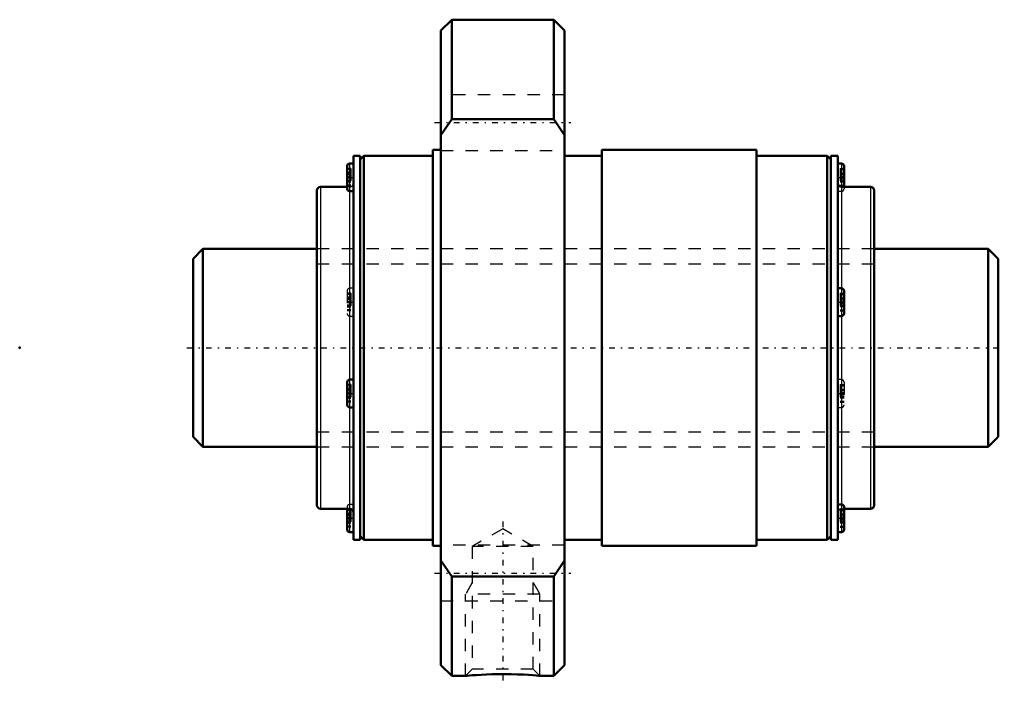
# Model space of a CAD drawing. Header units: millimetres. Extents: x -14 to 65.5, y -27.1 to 26.5.
import ezdxf

# ---------------------------------------------------------------- set-up
doc = ezdxf.new("R2010")
doc.units = ezdxf.units.MM
doc.linetypes.add('Center', pattern=[1.5, 0.45, -0.5, 0.05, -0.5])
doc.linetypes.add('Dashed', pattern=[2, 1, -1])
for name, color, linetype, lineweight in [('2d ConnectionPoints', 7, 'Continuous', 50), ('AM_0', 7, 'Continuous', 50), ('AM_4', 3, 'Continuous', 25), ('AM_5', 3, 'Continuous', 25), ('AM_7', 7, 'Center', 25), ('AM_9', 6, 'Dashed', 25)]:
    doc.layers.add(name, color=color, linetype=linetype, lineweight=lineweight)

# ---------------------------------------------------------------- blocks, each defined once
blk = doc.blocks.new('1_BLK1616_3_6ZZ_Nut_0_in_BLK1616_3_6ZZ_65LC7T_000_0')
at = {"layer": 'AM_0'}
for p, q in [((20.883, 26.5), (20, 25.617)), ((29.117, 26.5), (20.883, 26.5)), ((20.883, 26.5), (20.883, 18.473)), ((30, 25.617), (29.117, 26.5)), ((29.117, 26.5), (29.117, 18.473)), ((20, 25.617), (20, -25.617)), ((30, 25.617), (30, -25.617)), ((20, 17.182), (20.883, 18.473)), ((20.883, 18.473), (29.117, 18.473)), ((29.117, 18.473), (30, 17.182)), ((20, 16), (19.35, 16)), ((19.35, 16), (19.35, -16)), ((45.5, 16), (33, 16)), ((33, 16), (33, -16)), ((45.5, 16), (45.5, -16)), ((13.5, 15.5), (12.94, 15.5)), ((12.94, 15.5), (12.94, -15.5)), ((13.5, 15.5), (13.5, -15.5)), ((13.8, 15.5), (13.5, 15.2)), ((19.35, 15.5), (13.8, 15.5)), ((13.8, 15.5), (13.8, -15.5)), ((33, 15.5), (30, 15.5)), ((51.2, 15.5), (45.5, 15.5)), ((51.5, 15.2), (51.2, 15.5)), ((51.2, 15.5), (51.2, -15.5)), ((52.06, 15.5), (51.5, 15.5)), ((51.5, 15.5), (51.5, -15.5)), ((52.06, 15.5), (52.06, -15.5)), ((12.44, 14.684), (12.44, 12.844)), ((12.94, 14.884), (12.64, 14.884)), ((52.36, 14.884), (52.06, 14.884)), ((52.56, 14.684), (52.56, 13)), ((12.44, 13), (10.3, 13)), ((54.7, 13), (52.36, 13)), ((10, 12.7), (10, -12.7)), ((12.64, 12.644), (12.913, 12.644)), ((55, 12.7), (55, -12.7)), ((52.36, 4.808), (52.06, 4.808)), ((52.56, 4.608), (52.56, 2.768)), ((52.06, 2.568), (52.36, 2.568)), ((12.44, -2.768), (12.44, -4.608)), ((12.94, -2.568), (12.64, -2.568)), ((12.64, -4.808), (12.94, -4.808)), ((52.36, -12.644), (52.087, -12.644)), ((10.3, -13), (12.64, -13)), ((12.44, -13), (12.44, -14.684)), ((52.56, -12.844), (52.56, -14.684)), ((52.56, -13), (54.7, -13)), ((12.64, -14.884), (12.94, -14.884)), ((52.06, -14.884), (52.36, -14.884)), ((12.94, -15.5), (13.5, -15.5)), ((13.5, -15.2), (13.8, -15.5)), ((13.8, -15.5), (19.35, -15.5)), ((30, -15.5), (33, -15.5)), ((45.5, -15.5), (51.2, -15.5)), ((51.2, -15.5), (51.5, -15.2)), ((51.5, -15.5), (52.06, -15.5)), ((19.35, -16), (20, -16)), ((33, -16), (45.5, -16)), ((20.883, -18.473), (20, -17.182)), ((30, -17.182), (29.117, -18.473)), ((29.117, -18.473), (20.883, -18.473)), ((20.883, -18.473), (20.883, -26.5)), ((29.117, -18.473), (29.117, -26.5)), ((20, -25.617), (20.883, -26.5)), ((29.117, -26.5), (30, -25.617)), ((20.883, -26.5), (22.003, -26.5)), ((27.991, -26.5), (29.117, -26.5))]:
    blk.add_line(p, q, dxfattribs=at)
blk.add_lwpolyline([(22, -26.5), (22.036, -26.496), (22.144, -26.486), (22.326, -26.469), (22.573, -26.447), (22.885, -26.423), (23.256, -26.399), (23.681, -26.376), (24.149, -26.359), (24.653, -26.349), (25.169, -26.347), (25.694, -26.355), (26.19, -26.371), (26.666, -26.394), (27.072, -26.42), (27.429, -26.447), (27.691, -26.47), (27.882, -26.488), (27.979, -26.498), (28, -26.5)], dxfattribs=at)
for centre, radius, start, end in [((12.64, 14.684), 0.2, 90, 180), ((52.36, 14.684), 0.2, 0, 90), ((10.3, 12.7), 0.3, 90, 180), ((12.64, 12.844), 0.2, 180, 270), ((52.36, 13.3), 0.3, 180, 270), ((54.7, 12.7), 0.3, 360, 90), ((52.36, 4.608), 0.2, 0, 90), ((52.36, 2.768), 0.2, 270, 360), ((12.64, -2.768), 0.2, 90, 180), ((12.64, -4.608), 0.2, 180, 270), ((10.3, -12.7), 0.3, 180, 270), ((52.36, -12.844), 0.2, 0, 90), ((54.7, -12.7), 0.3, 270, 0), ((12.64, -13.3), 0.3, 0, 90), ((12.64, -14.684), 0.2, 180, 270), ((52.36, -14.684), 0.2, 270, 360)]:
    blk.add_arc(centre, radius, start, end, dxfattribs=at)
at = {"layer": 'AM_4'}
for p, q in [((12.64, 14.884), (12.64, -14.884)), ((52.36, 14.884), (52.36, -14.884)), ((10.3, 13), (10.3, -13)), ((54.7, 13), (54.7, -13))]:
    blk.add_line(p, q, dxfattribs=at)
at = {"layer": 'AM_5', "linetype": 'Dashed'}
for p, q in [((22.541, -18.962), (22, -19.9)), ((27.459, -18.962), (28, -19.9)), ((28, -19.9), (22, -19.9)), ((22, -26.5), (22, -19.9)), ((28, -26.5), (28, -19.9))]:
    blk.add_line(p, q, dxfattribs=at)
at = {"layer": 'AM_7'}
for p, q in [((19.5, 18.187), (30.5, 18.187)), ((12.415, 13.764), (12.965, 13.764)), ((52.035, 13.764), (52.585, 13.764)), ((12.415, 3.688), (12.965, 3.688)), ((52.035, 3.688), (52.585, 3.688)), ((12.415, -3.688), (12.965, -3.688)), ((52.035, -3.688), (52.585, -3.688)), ((12.415, -13.764), (12.965, -13.764)), ((25, -14.026), (25, -27.094)), ((52.035, -13.764), (52.585, -13.764)), ((19.5, -18.187), (30.5, -18.187))]:
    blk.add_line(p, q, dxfattribs=at)
at = {"layer": 'AM_9'}
for p, q in [((30, 20.437), (20, 20.437)), ((20, 15.937), (30, 15.937)), ((12.74, 14.478), (12.44, 14.478)), ((12.74, 14.393), (12.44, 14.393)), ((12.74, 14.478), (12.74, 13.05)), ((52.26, 14.478), (52.56, 14.478)), ((52.26, 14.478), (52.26, 13.05)), ((52.26, 14.393), (52.56, 14.393)), ((12.74, 14.16), (12.44, 14.16)), ((12.74, 14.104), (12.44, 14.104)), ((12.74, 14.074), (12.44, 14.074)), ((12.74, 14.018), (12.44, 14.018)), ((12.44, 14.011), (12.74, 14.011)), ((12.74, 13.829), (12.44, 13.829)), ((12.74, 13.785), (12.44, 13.785)), ((12.74, 13.744), (12.44, 13.744)), ((12.74, 13.7), (12.44, 13.7)), ((12.74, 13.517), (12.44, 13.517)), ((52.26, 14.121), (52.56, 14.121)), ((52.26, 14.104), (52.56, 14.104)), ((52.26, 14.036), (52.56, 14.036)), ((52.26, 14.008), (52.56, 14.008)), ((52.26, 14.002), (52.56, 14.002)), ((52.26, 13.84), (52.56, 13.84)), ((52.26, 13.785), (52.56, 13.785)), ((52.26, 13.744), (52.56, 13.744)), ((52.26, 13.689), (52.56, 13.689)), ((52.56, 13.526), (52.26, 13.526)), ((52.26, 13.521), (52.56, 13.521)), ((12.74, 13.511), (12.44, 13.511)), ((12.74, 13.455), (12.44, 13.455)), ((12.74, 13.425), (12.44, 13.425)), ((12.74, 13.369), (12.44, 13.369)), ((12.74, 13.136), (12.44, 13.136)), ((12.74, 13.05), (12.44, 13.05)), ((12.64, 13), (12.44, 13)), ((52.26, 13.493), (52.56, 13.493)), ((52.26, 13.425), (52.56, 13.425)), ((52.26, 13.408), (52.56, 13.408)), ((52.26, 13.136), (52.56, 13.136)), ((52.26, 13.05), (52.56, 13.05)), ((52.56, 13), (52.56, 12.844)), ((52.087, 12.644), (52.36, 12.644)), ((55, 8), (10, 8)), ((12.94, 4.808), (12.64, 4.808)), ((12.44, 4.608), (12.44, 2.768)), ((12.74, 4.402), (12.44, 4.402)), ((12.74, 4.317), (12.44, 4.317)), ((12.74, 4.083), (12.44, 4.083)), ((12.74, 4.027), (12.44, 4.027)), ((12.74, 3.998), (12.44, 3.998)), ((12.74, 4.402), (12.74, 2.974)), ((52.26, 4.402), (52.56, 4.402)), ((52.26, 4.402), (52.26, 2.974)), ((52.26, 4.317), (52.56, 4.317)), ((52.26, 4.045), (52.56, 4.045)), ((52.26, 4.027), (52.56, 4.027)), ((12.74, 3.942), (12.44, 3.942)), ((12.44, 3.935), (12.74, 3.935)), ((12.74, 3.753), (12.44, 3.753)), ((12.74, 3.709), (12.44, 3.709)), ((12.74, 3.668), (12.44, 3.668)), ((12.74, 3.623), (12.44, 3.623)), ((12.74, 3.441), (12.44, 3.441)), ((12.74, 3.434), (12.44, 3.434)), ((12.74, 3.378), (12.44, 3.378)), ((12.74, 3.349), (12.44, 3.349)), ((12.74, 3.293), (12.44, 3.293)), ((52.26, 3.959), (52.56, 3.959)), ((52.26, 3.932), (52.56, 3.932)), ((52.26, 3.926), (52.56, 3.926)), ((52.26, 3.763), (52.56, 3.763)), ((52.26, 3.709), (52.56, 3.709)), ((52.26, 3.668), (52.56, 3.668)), ((52.26, 3.613), (52.56, 3.613)), ((52.56, 3.45), (52.26, 3.45)), ((52.26, 3.445), (52.56, 3.445)), ((52.26, 3.417), (52.56, 3.417)), ((52.26, 3.349), (52.56, 3.349)), ((52.26, 3.332), (52.56, 3.332)), ((12.74, 3.06), (12.44, 3.06)), ((12.74, 2.974), (12.44, 2.974)), ((12.64, 2.568), (12.94, 2.568)), ((52.26, 3.06), (52.56, 3.06)), ((52.26, 2.974), (52.56, 2.974)), ((12.74, -2.974), (12.44, -2.974)), ((12.74, -3.06), (12.44, -3.06)), ((12.74, -2.974), (12.74, -4.402)), ((52.36, -2.568), (52.06, -2.568)), ((52.26, -2.974), (52.56, -2.974)), ((52.26, -2.974), (52.26, -4.402)), ((52.26, -3.06), (52.56, -3.06)), ((52.56, -2.768), (52.56, -4.608)), ((12.74, -3.293), (12.44, -3.293)), ((12.74, -3.349), (12.44, -3.349)), ((12.74, -3.378), (12.44, -3.378)), ((12.74, -3.434), (12.44, -3.434)), ((12.44, -3.441), (12.74, -3.441)), ((12.74, -3.623), (12.44, -3.623)), ((12.74, -3.668), (12.44, -3.668)), ((12.74, -3.709), (12.44, -3.709)), ((12.74, -3.753), (12.44, -3.753)), ((12.74, -3.935), (12.44, -3.935)), ((12.74, -3.942), (12.44, -3.942)), ((52.26, -3.332), (52.56, -3.332)), ((52.26, -3.349), (52.56, -3.349)), ((52.26, -3.417), (52.56, -3.417)), ((52.26, -3.445), (52.56, -3.445)), ((52.26, -3.45), (52.56, -3.45)), ((52.26, -3.613), (52.56, -3.613)), ((52.26, -3.668), (52.56, -3.668)), ((52.26, -3.709), (52.56, -3.709)), ((52.26, -3.763), (52.56, -3.763)), ((52.56, -3.926), (52.26, -3.926)), ((52.26, -3.932), (52.56, -3.932)), ((52.26, -3.959), (52.56, -3.959)), ((12.74, -3.998), (12.44, -3.998)), ((12.74, -4.027), (12.44, -4.027)), ((12.74, -4.083), (12.44, -4.083)), ((12.74, -4.317), (12.44, -4.317)), ((12.74, -4.402), (12.44, -4.402)), ((52.26, -4.027), (52.56, -4.027)), ((52.26, -4.045), (52.56, -4.045)), ((52.26, -4.317), (52.56, -4.317)), ((52.26, -4.402), (52.56, -4.402)), ((52.06, -4.808), (52.36, -4.808)), ((10, -8), (55, -8)), ((12.913, -12.644), (12.64, -12.644)), ((12.44, -12.844), (12.44, -13)), ((12.74, -13.05), (12.44, -13.05)), ((12.74, -13.136), (12.44, -13.136)), ((12.74, -13.369), (12.44, -13.369)), ((12.74, -13.425), (12.44, -13.425)), ((12.74, -13.455), (12.44, -13.455)), ((12.74, -13.511), (12.44, -13.511)), ((12.74, -13.05), (12.74, -14.478)), ((52.26, -13.05), (52.56, -13.05)), ((52.26, -13.05), (52.26, -14.478)), ((52.26, -13.136), (52.56, -13.136)), ((52.26, -13.408), (52.56, -13.408)), ((52.26, -13.425), (52.56, -13.425)), ((52.26, -13.493), (52.56, -13.493)), ((52.36, -13), (52.56, -13)), ((12.44, -13.517), (12.74, -13.517)), ((12.74, -13.7), (12.44, -13.7)), ((12.74, -13.744), (12.44, -13.744)), ((12.74, -13.785), (12.44, -13.785)), ((12.74, -13.829), (12.44, -13.829)), ((12.74, -14.011), (12.44, -14.011)), ((12.74, -14.018), (12.44, -14.018)), ((12.74, -14.074), (12.44, -14.074)), ((12.74, -14.104), (12.44, -14.104)), ((12.74, -14.16), (12.44, -14.16)), ((52.26, -13.521), (52.56, -13.521)), ((52.26, -13.526), (52.56, -13.526)), ((52.26, -13.689), (52.56, -13.689)), ((52.26, -13.744), (52.56, -13.744)), ((52.26, -13.785), (52.56, -13.785)), ((52.26, -13.84), (52.56, -13.84)), ((52.56, -14.002), (52.26, -14.002)), ((52.26, -14.008), (52.56, -14.008)), ((52.26, -14.036), (52.56, -14.036)), ((52.26, -14.104), (52.56, -14.104)), ((52.26, -14.121), (52.56, -14.121)), ((12.74, -14.393), (12.44, -14.393)), ((12.74, -14.478), (12.44, -14.478)), ((25, -14.62), (22.541, -16.039)), ((27.459, -16.039), (25, -14.62)), ((52.26, -14.393), (52.56, -14.393)), ((52.26, -14.478), (52.56, -14.478)), ((30, -15.937), (20, -15.937)), ((22.541, -16.039), (22.541, -25.959)), ((27.459, -16.039), (22.541, -16.039)), ((27.459, -25.959), (27.459, -16.039)), ((20, -20.437), (30, -20.437)), ((22.541, -25.959), (22, -26.5)), ((27.459, -25.959), (22.541, -25.959)), ((28, -26.5), (27.459, -25.959))]:
    blk.add_line(p, q, dxfattribs=at)
for centre, radius, start, end in [((12.64, 13.3), 0.3, 270, 0), ((52.36, 12.844), 0.2, 270, 360), ((12.64, 4.608), 0.2, 90, 180), ((12.64, 2.768), 0.2, 180, 270), ((52.36, -2.768), 0.2, 0, 90), ((52.36, -4.608), 0.2, 270, 360), ((12.64, -12.844), 0.2, 90, 180), ((52.36, -13.3), 0.3, 90, 180)]:
    blk.add_arc(centre, radius, start, end, dxfattribs=at)
blk = doc.blocks.new('2_BLK1616_3_60ZZ0_Shaft_0_in_BLK1616_3_6ZZ_65LC7T_000_0')
at = {"layer": 'AM_0'}
for p, q in [((0.8, 8), (0, 7.2)), ((10, 8), (0.8, 8)), ((0.8, 8), (0.8, -8)), ((64.2, 8), (55, 8)), ((65, 7.2), (64.2, 8)), ((64.2, 8), (64.2, -8)), ((0, 7.2), (0, -7.2)), ((65, 7.2), (65, -7.2)), ((0, -7.2), (0.8, -8)), ((64.2, -8), (65, -7.2)), ((0.8, -8), (10, -8)), ((55, -8), (64.2, -8))]:
    blk.add_line(p, q, dxfattribs=at)
at = {"layer": 'AM_5', "linetype": 'Dashed'}
for p, q in [((10, 6.773), (55, 6.773)), ((10, -6.773), (55, -6.773))]:
    blk.add_line(p, q, dxfattribs=at)
at = {"layer": 'AM_7'}
blk.add_line((-0.5, 0), (65.5, 0), dxfattribs=at)
at = {"layer": 'AM_9'}
for p, q in [((55, 8), (10, 8)), ((10, -8), (55, -8))]:
    blk.add_line(p, q, dxfattribs=at)

msp = doc.modelspace()

# ---------------------------------------------------------------- linework, layer by layer
at = {"layer": '2d ConnectionPoints'}
for p in [(-14, 0), (0, 0), (65, 0)]:
    msp.add_point(p, dxfattribs=at)

# ---------------------------------------------------------------- block references
for name in ['1_BLK1616_3_6ZZ_Nut_0_in_BLK1616_3_6ZZ_65LC7T_000_0', '2_BLK1616_3_60ZZ0_Shaft_0_in_BLK1616_3_6ZZ_65LC7T_000_0']:
    msp.add_blockref(name, (0, 0))

doc.saveas('drawing.dxf')
